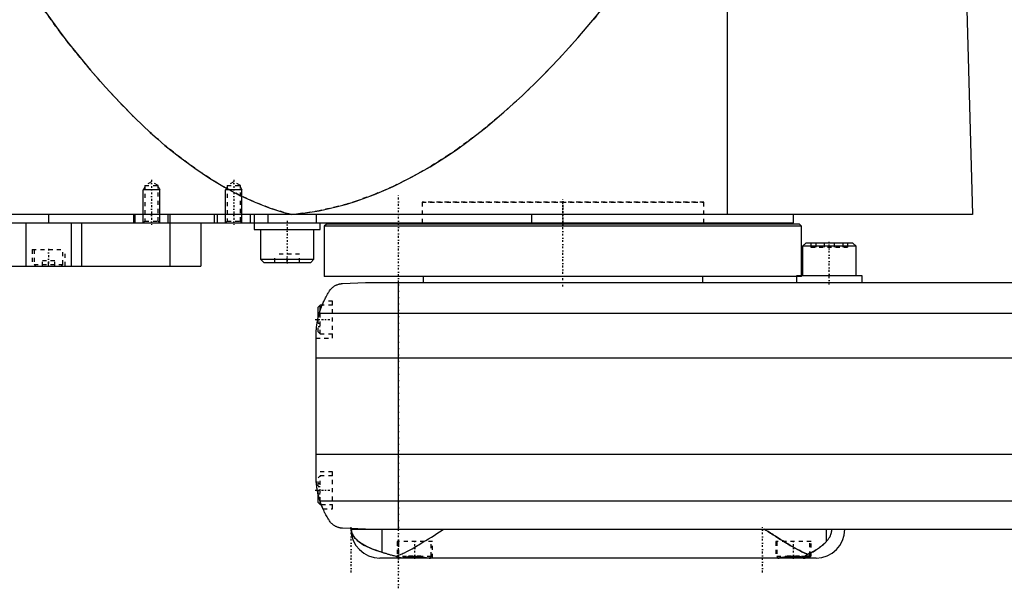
# Model space of a CAD drawing. Extents: x -602 to 174, y -319 to 984.
# Tile 2 of 7: x -432 to -193, y -14 to 124. Entities that reach past the tile are written whole.
import ezdxf

# ---------------------------------------------------------------- set-up
doc = ezdxf.new("R2010")
doc.units = 0
doc.linetypes.add('CENTER', pattern=[1.5, 0.45, -0.5, 0.05, -0.5])
doc.linetypes.add('DASHED', pattern=[2, 1, -1])
for name, color, linetype in [('AM_0', 7, 'CONTINUOUS'), ('AM_10', 7, 'CONTINUOUS'), ('AM_3', 7, 'DASHED'), ('AM_7', 7, 'CENTER')]:
    doc.layers.add(name, color=color, linetype=linetype)

msp = doc.modelspace()

# ---------------------------------------------------------------- linework, layer by layer
at = {"layer": 'AM_0', "color": 7, "linetype": 'CONTINUOUS'}
for p, q in [((-260, 76.5), (-260, 135.49)), ((-202, 133.35), (-200.5, 76.5)), ((-200.5, 76.5), (-602, 76.5)), ((-598, 74.5), (-244, 74.5)), ((-430.52, 74.5), (-430.52, 64)), ((-425, 76.5), (-425, 74.5)), ((-419.48, 74.5), (-419.48, 64)), ((-417, 74.5), (-417, 64)), ((-404.35, 76.5), (-404.35, 74.5)), ((-404, 76.5), (-404, 74.5)), ((-396, 76.5), (-396, 74.5)), ((-395.51, 74.5), (-395.51, 64)), ((-395.5, 76.5), (-395.5, 74.5)), ((-388, 74.5), (-388, 64)), ((-384.75, 76.5), (-384.75, 74.5)), ((-384, 76.5), (-384, 74.5)), ((-376, 76.5), (-376, 74.5)), ((-375, 76.5), (-375, 72.9)), ((-371.73, 76.5), (-371.73, 74.5)), ((-360.01, 76.5), (-360.01, 74.5)), ((-359, 72.9), (-359, 74.5)), ((-357.5, 74.2), (-358, 73.7)), ((-242.5, 74.2), (-357.5, 74.2)), ((-334.25, 74.5), (-334.25, 74.2)), ((-307.66, 76.5), (-307.66, 74.5)), ((-265.75, 74.2), (-265.75, 74.5)), ((-244, 74.5), (-244, 76.5)), ((-242, 73.7), (-242.5, 74.2)), ((-375, 72.9), (-359, 72.9)), ((-373.5, 72.9), (-373.5, 65.7)), ((-360.5, 65.7), (-360.5, 72.9)), ((-358, 73.7), (-358, 61.5)), ((-242, 73.7), (-358, 73.7)), ((-242, 61.6), (-242, 73.7)), ((-240.98, 69.6), (-241.78, 68.8)), ((-229.58, 69.6), (-240.98, 69.6)), ((-228.78, 68.8), (-229.58, 69.6)), ((-241.78, 68.8), (-241.78, 61.6)), ((-228.78, 68.8), (-241.78, 68.8)), ((-228.78, 61.6), (-228.78, 68.8)), ((-373.5, 65.7), (-372.7, 64.9)), ((-373.5, 65.7), (-360.5, 65.7)), ((-372.7, 64.9), (-361.3, 64.9)), ((-361.3, 64.9), (-360.5, 65.7)), ((-584.3, 64), (-388, 64)), ((-243.28, 61.5), (-358, 61.5)), ((-353.58, 59.75), (-348, 60)), ((-348, 60), (58, 60)), ((-340, 0), (-340, 60)), ((-334, 61.5), (-334, 60)), ((-266, 60), (-266, 61.5)), ((-243.28, 61.6), (-243.28, 60)), ((-227.28, 61.6), (-243.28, 61.6)), ((-227.28, 60), (-227.28, 61.6)), ((-359, 54.5), (-359.5, 54)), ((-359.5, 51.41), (-359.5, 54)), ((-358.53, 54.5), (-359, 54.5)), ((-359, 53.21), (-359, 54.5)), ((69.24, 52.43), (-359.24, 52.43)), ((-360, 13.03), (-360, 46.97)), ((70, 41.62), (-360, 41.62)), ((70, 18.16), (-360, 18.16)), ((-359.5, 6.5), (-359.5, 8.59)), ((-359.5, 6.5), (-359, 6)), ((69.01, 6.81), (-359.01, 6.81)), ((-359, 6), (-359, 6.79)), ((-359, 6), (-358.72, 6)), ((-348, 0), (-353.58, 0.25)), ((-351.5, 0), (58, 0)), ((-343.98, 0), (-343.98, -5.57)), ((-236.02, 0), (-236.02, -3.01)), ((-238.5, -7), (-344.5, -7)), ((-339.66, -6.94), (-339.6, -7)), ((-332.4, -7), (-332.39, -6.99)), ((-247.61, -6.99), (-247.6, -7)), ((-240, -6.6), (-241.02, -6.6)), ((-240.4, -7), (-240, -6.6)), ((-240, -6.6), (-240, -6.38))]:
    msp.add_line(p, q, dxfattribs=at)
for points in [[(-431.04, 133.35, 0), (-429.24, 130.69, 0), (-425.62, 125.55, 0), (-422.01, 120.66, 0), (-420.21, 118.31, 0), (-418.4, 116.02, 0), (-414.79, 111.62, 0), (-411.17, 107.47, 0), (-407.56, 103.57, 0), (-403.95, 99.92, 0), (-400.33, 96.51, 0), (-398.53, 94.9, 0), (-396.72, 93.35, 0), (-393.11, 90.44, 0), (-389.49, 87.78, 0), (-385.88, 85.36, 0), (-382.26, 83.19, 0), (-378.65, 81.27, 0), (-376.84, 80.41, 0), (-375.04, 79.6, 0), (-371.42, 78.17, 0), (-367.81, 77, 0), (-366, 76.5, 0)], [(-366, 76.5, 0), (-363.75, 76.74, 0), (-359.26, 77.45, 0), (-354.77, 78.47, 0), (-352.52, 79.09, 0), (-350.27, 79.79, 0), (-345.78, 81.42, 0), (-341.29, 83.35, 0), (-336.8, 85.59, 0), (-332.3, 88.14, 0), (-327.81, 90.99, 0), (-325.56, 92.53, 0), (-323.32, 94.15, 0), (-318.83, 97.61, 0), (-314.33, 101.38, 0), (-309.84, 105.46, 0), (-305.35, 109.84, 0), (-300.86, 114.53, 0), (-298.61, 116.99, 0), (-296.37, 119.53, 0), (-291.88, 124.83, 0), (-287.39, 130.43, 0), (-285.14, 133.35, 0)], [(-359.24, 52.43, 0), (-359.18, 52.62, 0), (-359.06, 53.02, 0), (-358.94, 53.4, 0), (-358.87, 53.6, 0), (-358.8, 53.78, 0), (-358.66, 54.16, 0), (-358.52, 54.53, 0), (-358.37, 54.89, 0), (-358.21, 55.24, 0), (-358.05, 55.58, 0), (-357.97, 55.75, 0), (-357.89, 55.91, 0), (-357.72, 56.24, 0), (-357.56, 56.55, 0), (-357.39, 56.85, 0), (-357.22, 57.14, 0), (-357.05, 57.42, 0), (-356.97, 57.56, 0), (-356.88, 57.69, 0), (-356.72, 57.95, 0), (-356.55, 58.19, 0), (-356.48, 58.31, 0)], [(-356.48, 58.31, 0), (-356.4, 58.39, 0), (-356.26, 58.55, 0), (-356.11, 58.69, 0), (-356.03, 58.76, 0), (-355.95, 58.83, 0), (-355.8, 58.95, 0), (-355.65, 59.06, 0), (-355.49, 59.16, 0), (-355.34, 59.25, 0), (-355.19, 59.33, 0), (-355.11, 59.37, 0), (-355.03, 59.4, 0), (-354.88, 59.46, 0), (-354.74, 59.52, 0), (-354.58, 59.57, 0), (-354.49, 59.6, 0), (-354.46, 59.61, 0), (-354.43, 59.61, 0), (-354.42, 59.62, 0), (-354.41, 59.62, 0), (-354.38, 59.63, 0), (-354.35, 59.64, 0), (-354.32, 59.64, 0), (-354.29, 59.65, 0), (-354.26, 59.66, 0), (-354.25, 59.66, 0), (-354.24, 59.66, 0), (-354.21, 59.67, 0), (-354.18, 59.67, 0), (-354.16, 59.68, 0), (-354.15, 59.68, 0), (-354.12, 59.69, 0), (-354.08, 59.69, 0), (-354.07, 59.69, 0), (-354.05, 59.7, 0), (-354.02, 59.7, 0), (-353.99, 59.71, 0), (-353.96, 59.71, 0), (-353.93, 59.71, 0), (-353.9, 59.72, 0), (-353.88, 59.72, 0), (-353.86, 59.72, 0), (-353.83, 59.73, 0), (-353.8, 59.73, 0), (-353.76, 59.73, 0), (-353.73, 59.74, 0), (-353.7, 59.74, 0), (-353.68, 59.74, 0), (-353.66, 59.74, 0), (-353.63, 59.74, 0), (-353.6, 59.75, 0), (-353.58, 59.75, 0)], [(-358.53, 54.5, 0), (-358.51, 54.55, 0), (-358.47, 54.65, 0), (-358.43, 54.75, 0), (-358.41, 54.79, 0), (-358.39, 54.84, 0), (-358.35, 54.92, 0), (-358.31, 55, 0), (-358.28, 55.08, 0), (-358.25, 55.15, 0), (-358.22, 55.21, 0), (-358.21, 55.24, 0), (-358.2, 55.27, 0), (-358.17, 55.32, 0), (-358.15, 55.37, 0), (-358.13, 55.4, 0), (-358.12, 55.44, 0), (-358.11, 55.46, 0), (-358.1, 55.47, 0), (-358.1, 55.48, 0), (-358.09, 55.49, 0), (-358.09, 55.5, 0), (-358.09, 55.5, 0)], [(-358.53, 54.5, 0), (-358.51, 54.55, 0), (-358.47, 54.65, 0), (-358.43, 54.75, 0), (-358.41, 54.79, 0), (-358.39, 54.84, 0), (-358.35, 54.92, 0), (-358.31, 55, 0), (-358.28, 55.08, 0), (-358.25, 55.15, 0), (-358.22, 55.21, 0), (-358.21, 55.24, 0), (-358.2, 55.27, 0), (-358.17, 55.32, 0), (-358.15, 55.37, 0), (-358.13, 55.4, 0), (-358.12, 55.44, 0), (-358.11, 55.46, 0), (-358.1, 55.47, 0), (-358.1, 55.48, 0), (-358.09, 55.49, 0), (-358.09, 55.5, 0), (-358.09, 55.5, 0)], [(-360, 46.97, 0), (-360, 47.04, 0), (-360, 47.19, 0), (-360, 47.37, 0), (-359.99, 47.46, 0), (-359.99, 47.55, 0), (-359.98, 47.75, 0), (-359.98, 47.96, 0), (-359.96, 48.18, 0), (-359.95, 48.43, 0), (-359.93, 48.68, 0), (-359.91, 48.81, 0), (-359.9, 48.95, 0), (-359.87, 49.23, 0), (-359.84, 49.51, 0), (-359.8, 49.81, 0), (-359.75, 50.1, 0), (-359.7, 50.4, 0), (-359.68, 50.54, 0), (-359.65, 50.69, 0), (-359.59, 50.98, 0), (-359.53, 51.27, 0), (-359.5, 51.41, 0)], [(-359.01, 6.81, 0), (-359.06, 6.99, 0), (-359.17, 7.33, 0), (-359.27, 7.68, 0), (-359.32, 7.85, 0), (-359.36, 8.03, 0), (-359.45, 8.37, 0), (-359.53, 8.72, 0), (-359.6, 9.07, 0), (-359.67, 9.42, 0), (-359.73, 9.77, 0), (-359.76, 9.94, 0), (-359.79, 10.12, 0), (-359.83, 10.46, 0), (-359.88, 10.81, 0), (-359.91, 11.15, 0), (-359.94, 11.5, 0), (-359.96, 11.84, 0), (-359.97, 12.01, 0), (-359.98, 12.18, 0), (-359.99, 12.52, 0), (-360, 12.86, 0), (-360, 13.03, 0)], [(-359.5, 8.59, 0), (-359.53, 8.72, 0), (-359.59, 8.99, 0), (-359.64, 9.26, 0), (-359.67, 9.4, 0), (-359.69, 9.53, 0), (-359.74, 9.8, 0), (-359.78, 10.07, 0), (-359.82, 10.34, 0), (-359.85, 10.62, 0), (-359.88, 10.89, 0), (-359.9, 11.02, 0), (-359.91, 11.15, 0), (-359.93, 11.42, 0), (-359.95, 11.67, 0), (-359.97, 11.91, 0), (-359.98, 12.14, 0), (-359.99, 12.36, 0), (-359.99, 12.47, 0), (-359.99, 12.57, 0), (-360, 12.76, 0), (-360, 12.94, 0), (-360, 13.03, 0)], [(-359.5, 8.59, 0), (-359.53, 8.72, 0), (-359.59, 8.99, 0), (-359.64, 9.26, 0), (-359.67, 9.4, 0), (-359.69, 9.53, 0), (-359.74, 9.8, 0), (-359.78, 10.07, 0), (-359.82, 10.34, 0), (-359.85, 10.62, 0), (-359.88, 10.89, 0), (-359.9, 11.02, 0), (-359.91, 11.15, 0), (-359.93, 11.42, 0), (-359.95, 11.67, 0), (-359.97, 11.91, 0), (-359.98, 12.14, 0), (-359.99, 12.36, 0), (-359.99, 12.47, 0), (-359.99, 12.57, 0), (-360, 12.76, 0), (-360, 12.94, 0), (-360, 13.03, 0)], [(-356.48, 1.69, 0), (-356.55, 1.8, 0), (-356.7, 2.02, 0), (-356.85, 2.25, 0), (-356.92, 2.37, 0), (-357, 2.49, 0), (-357.15, 2.74, 0), (-357.3, 3, 0), (-357.46, 3.27, 0), (-357.61, 3.55, 0), (-357.76, 3.83, 0), (-357.83, 3.98, 0), (-357.91, 4.12, 0), (-358.05, 4.42, 0), (-358.19, 4.72, 0), (-358.33, 5.03, 0), (-358.46, 5.34, 0), (-358.59, 5.66, 0), (-358.66, 5.83, 0), (-358.72, 5.99, 0), (-358.84, 6.32, 0), (-358.95, 6.65, 0), (-359.01, 6.81, 0)], [(-358.32, 5, 0), (-358.32, 5, 0), (-358.32, 5.01, 0), (-358.32, 5.02, 0), (-358.33, 5.03, 0), (-358.33, 5.04, 0), (-358.34, 5.06, 0), (-358.36, 5.09, 0), (-358.37, 5.13, 0), (-358.39, 5.18, 0), (-358.42, 5.23, 0), (-358.43, 5.26, 0), (-358.44, 5.29, 0), (-358.47, 5.35, 0), (-358.49, 5.42, 0), (-358.53, 5.49, 0), (-358.56, 5.58, 0), (-358.59, 5.66, 0), (-358.61, 5.71, 0), (-358.63, 5.75, 0), (-358.66, 5.85, 0), (-358.7, 5.95, 0), (-358.72, 6, 0)], [(-358.32, 5, 0), (-358.32, 5, 0), (-358.32, 5.01, 0), (-358.32, 5.02, 0), (-358.33, 5.03, 0), (-358.33, 5.04, 0), (-358.34, 5.06, 0), (-358.36, 5.09, 0), (-358.37, 5.13, 0), (-358.39, 5.18, 0), (-358.42, 5.23, 0), (-358.43, 5.26, 0), (-358.44, 5.29, 0), (-358.47, 5.35, 0), (-358.49, 5.42, 0), (-358.53, 5.49, 0), (-358.56, 5.58, 0), (-358.59, 5.66, 0), (-358.61, 5.71, 0), (-358.63, 5.75, 0), (-358.66, 5.85, 0), (-358.7, 5.95, 0), (-358.72, 6, 0)], [(-353.58, 0.25, 0), (-353.6, 0.25, 0), (-353.63, 0.26, 0), (-353.66, 0.26, 0), (-353.67, 0.26, 0), (-353.69, 0.26, 0), (-353.72, 0.26, 0), (-353.75, 0.27, 0), (-353.77, 0.27, 0), (-353.8, 0.27, 0), (-353.83, 0.27, 0), (-353.85, 0.28, 0), (-353.86, 0.28, 0), (-353.89, 0.28, 0), (-353.92, 0.28, 0), (-353.95, 0.29, 0), (-353.98, 0.29, 0), (-354.01, 0.3, 0), (-354.02, 0.3, 0), (-354.04, 0.3, 0), (-354.06, 0.31, 0), (-354.09, 0.31, 0), (-354.11, 0.31, 0), (-354.12, 0.32, 0), (-354.15, 0.32, 0), (-354.17, 0.33, 0), (-354.19, 0.33, 0), (-354.2, 0.33, 0), (-354.23, 0.34, 0), (-354.26, 0.34, 0), (-354.28, 0.35, 0), (-354.31, 0.35, 0), (-354.34, 0.36, 0), (-354.35, 0.36, 0), (-354.36, 0.37, 0), (-354.39, 0.37, 0), (-354.41, 0.38, 0), (-354.5, 0.4, 0), (-354.65, 0.45, 0), (-354.81, 0.51, 0), (-354.96, 0.57, 0), (-355.04, 0.6, 0), (-355.12, 0.64, 0), (-355.27, 0.72, 0), (-355.43, 0.81, 0), (-355.6, 0.91, 0), (-355.76, 1.02, 0), (-355.92, 1.15, 0), (-356, 1.21, 0), (-356.08, 1.29, 0), (-356.24, 1.44, 0), (-356.4, 1.6, 0), (-356.48, 1.69, 0)], [(-351.44, 0, 0), (-351.44, 0, 0), (-351.44, 0, 0), (-351.44, -0.01, 0), (-351.44, -0.01, 0), (-351.44, -0.01, 0), (-351.44, -0.01, 0), (-351.44, -0.01, 0), (-351.44, -0.01, 0), (-351.44, -0.02, 0), (-351.44, -0.02, 0), (-351.44, -0.02, 0), (-351.44, -0.02, 0), (-351.44, -0.02, 0), (-351.44, -0.02, 0), (-351.44, -0.03, 0), (-351.44, -0.03, 0), (-351.44, -0.03, 0), (-351.44, -0.03, 0), (-351.44, -0.03, 0), (-351.44, -0.03, 0), (-351.44, -0.04, 0), (-351.44, -0.04, 0), (-351.44, -0.04, 0), (-351.44, -0.04, 0), (-351.44, -0.04, 0), (-351.44, -0.04, 0), (-351.44, -0.04, 0), (-351.44, -0.04, 0), (-351.44, -0.05, 0), (-351.44, -0.05, 0), (-351.44, -0.05, 0), (-351.44, -0.05, 0), (-351.44, -0.05, 0), (-351.44, -0.05, 0), (-351.44, -0.06, 0), (-351.44, -0.06, 0), (-351.44, -0.06, 0), (-351.44, -0.08, 0), (-351.44, -0.09, 0), (-351.44, -0.1, 0), (-351.44, -0.1, 0), (-351.44, -0.11, 0), (-351.44, -0.12, 0), (-351.44, -0.13, 0), (-351.44, -0.13, 0), (-351.44, -0.14, 0), (-351.44, -0.15, 0), (-351.44, -0.16, 0), (-351.44, -0.16, 0), (-351.44, -0.17, 0), (-351.44, -0.18, 0), (-351.44, -0.18, 0), (-351.43, -0.19, 0), (-351.43, -0.19, 0), (-351.43, -0.2, 0), (-351.43, -0.2, 0), (-351.43, -0.21, 0), (-351.43, -0.21, 0), (-351.43, -0.22, 0), (-351.43, -0.24, 0), (-351.43, -0.28, 0), (-351.42, -0.32, 0), (-351.42, -0.36, 0), (-351.41, -0.39, 0), (-351.41, -0.41, 0), (-351.41, -0.43, 0), (-351.4, -0.46, 0), (-351.39, -0.5, 0), (-351.36, -0.63, 0), (-351.33, -0.74, 0), (-351.3, -0.86, 0), (-351.21, -1.09, 0), (-351.08, -1.35, 0), (-350.9, -1.65, 0), (-350.67, -1.97, 0), (-350.36, -2.32, 0), (-350.17, -2.51, 0), (-349.97, -2.7, 0), (-349.49, -3.08, 0), (-348.95, -3.46, 0), (-348.35, -3.82, 0), (-347.69, -4.17, 0), (-346.97, -4.51, 0), (-346.59, -4.67, 0), (-346.19, -4.83, 0), (-345.35, -5.14, 0), (-344.45, -5.43, 0), (-343.98, -5.57, 0)], [(-340.54, -6.54, 0), (-340.25, -6.44, 0), (-339.69, -6.22, 0), (-339.11, -5.96, 0), (-338.82, -5.83, 0), (-338.52, -5.69, 0), (-337.91, -5.38, 0), (-337.29, -5.06, 0), (-336.65, -4.71, 0), (-336, -4.34, 0), (-335.35, -3.96, 0), (-335.01, -3.77, 0), (-334.68, -3.57, 0), (-334.01, -3.16, 0), (-333.33, -2.75, 0), (-332.66, -2.33, 0), (-331.98, -1.9, 0), (-331.31, -1.47, 0), (-330.97, -1.26, 0), (-330.64, -1.05, 0), (-329.97, -0.62, 0), (-329.32, -0.21, 0), (-329, 0, 0)], [(-251, 0, 0), (-250.71, -0.18, 0), (-250.13, -0.56, 0), (-249.55, -0.93, 0), (-249.25, -1.12, 0), (-248.95, -1.31, 0), (-248.35, -1.69, 0), (-247.75, -2.07, 0), (-247.15, -2.45, 0), (-246.55, -2.82, 0), (-245.95, -3.19, 0), (-245.65, -3.37, 0), (-245.35, -3.55, 0), (-244.76, -3.9, 0), (-244.17, -4.24, 0), (-243.59, -4.57, 0), (-243.02, -4.89, 0), (-242.46, -5.19, 0), (-242.18, -5.33, 0), (-241.91, -5.47, 0), (-241.37, -5.74, 0), (-240.84, -5.98, 0), (-240.59, -6.1, 0)], [(-236.02, -3.01, 0), (-235.97, -2.95, 0), (-235.87, -2.84, 0), (-235.77, -2.72, 0), (-235.71, -2.66, 0), (-235.66, -2.6, 0), (-235.56, -2.46, 0), (-235.46, -2.33, 0), (-235.36, -2.18, 0), (-235.27, -2.04, 0), (-235.18, -1.88, 0), (-235.13, -1.8, 0), (-235.09, -1.72, 0), (-235.01, -1.56, 0), (-234.94, -1.39, 0), (-234.9, -1.28, 0), (-234.89, -1.25, 0), (-234.87, -1.22, 0), (-234.87, -1.2, 0), (-234.86, -1.19, 0), (-234.85, -1.16, 0), (-234.84, -1.12, 0), (-234.83, -1.09, 0), (-234.82, -1.06, 0), (-234.81, -1.02, 0), (-234.81, -1.01, 0), (-234.8, -0.99, 0), (-234.79, -0.96, 0), (-234.78, -0.92, 0), (-234.77, -0.89, 0), (-234.76, -0.85, 0), (-234.76, -0.82, 0), (-234.75, -0.8, 0), (-234.75, -0.78, 0), (-234.74, -0.75, 0), (-234.73, -0.71, 0), (-234.73, -0.69, 0), (-234.72, -0.68, 0), (-234.72, -0.64, 0), (-234.71, -0.6, 0), (-234.71, -0.58, 0), (-234.7, -0.56, 0), (-234.7, -0.53, 0), (-234.69, -0.49, 0), (-234.69, -0.45, 0), (-234.68, -0.41, 0), (-234.68, -0.37, 0), (-234.68, -0.35, 0), (-234.67, -0.34, 0), (-234.67, -0.3, 0), (-234.67, -0.26, 0), (-234.67, -0.22, 0), (-234.66, -0.18, 0), (-234.66, -0.14, 0), (-234.66, -0.12, 0), (-234.66, -0.1, 0), (-234.66, -0.06, 0), (-234.66, -0.02, 0), (-234.66, 0, 0)], [(-240.59, -6.1, 0), (-240.43, -6.03, 0), (-240.11, -5.89, 0), (-239.8, -5.75, 0), (-239.65, -5.68, 0), (-239.5, -5.6, 0), (-239.21, -5.44, 0), (-238.92, -5.28, 0), (-238.64, -5.12, 0), (-238.37, -4.95, 0), (-238.11, -4.78, 0), (-237.98, -4.69, 0), (-237.86, -4.6, 0), (-237.61, -4.42, 0), (-237.37, -4.24, 0), (-237.14, -4.05, 0), (-236.92, -3.86, 0), (-236.71, -3.68, 0), (-236.6, -3.58, 0), (-236.5, -3.49, 0), (-236.3, -3.29, 0), (-236.11, -3.1, 0), (-236.02, -3.01, 0)], [(-343.98, -5.57, 0), (-343.9, -5.6, 0), (-343.75, -5.64, 0), (-343.59, -5.69, 0), (-343.51, -5.71, 0), (-343.43, -5.74, 0), (-343.26, -5.79, 0), (-343.08, -5.84, 0), (-342.91, -5.9, 0), (-342.72, -5.95, 0), (-342.54, -6.01, 0), (-342.44, -6.04, 0), (-342.34, -6.07, 0), (-342.15, -6.12, 0), (-341.95, -6.18, 0), (-341.74, -6.24, 0), (-341.53, -6.3, 0), (-341.32, -6.35, 0), (-341.21, -6.38, 0), (-341.1, -6.41, 0), (-340.88, -6.46, 0), (-340.65, -6.52, 0), (-340.54, -6.54, 0)], [(-340.54, -6.54, 0), (-340.51, -6.56, 0), (-340.44, -6.6, 0), (-340.38, -6.63, 0), (-340.34, -6.65, 0), (-340.31, -6.66, 0), (-340.24, -6.69, 0), (-340.18, -6.72, 0), (-340.11, -6.75, 0), (-340.04, -6.78, 0), (-339.97, -6.8, 0), (-339.94, -6.81, 0), (-339.91, -6.82, 0), (-339.84, -6.84, 0), (-339.77, -6.87, 0), (-339.7, -6.88, 0), (-339.64, -6.9, 0), (-339.57, -6.92, 0), (-339.53, -6.92, 0), (-339.5, -6.93, 0), (-339.43, -6.95, 0), (-339.36, -6.96, 0), (-339.33, -6.96, 0)], [(-340.3, -6.96, 0), (-340.3, -6.96, 0), (-340.29, -6.95, 0), (-340.28, -6.95, 0), (-340.27, -6.95, 0), (-340.26, -6.94, 0), (-340.24, -6.94, 0), (-340.21, -6.94, 0), (-340.17, -6.94, 0), (-340.13, -6.93, 0), (-340.08, -6.93, 0), (-340.05, -6.93, 0), (-340.02, -6.93, 0), (-339.96, -6.93, 0), (-339.89, -6.94, 0), (-339.82, -6.94, 0), (-339.74, -6.94, 0), (-339.66, -6.94, 0), (-339.62, -6.95, 0), (-339.57, -6.95, 0), (-339.48, -6.95, 0), (-339.38, -6.96, 0), (-339.33, -6.96, 0)], [(-340.03, -7, 0), (-340.04, -7, 0), (-340.07, -7, 0), (-340.1, -7, 0), (-340.11, -7, 0), (-340.12, -7, 0), (-340.15, -7, 0), (-340.17, -6.99, 0), (-340.19, -6.99, 0), (-340.21, -6.99, 0), (-340.22, -6.99, 0), (-340.23, -6.99, 0), (-340.24, -6.99, 0), (-340.25, -6.98, 0), (-340.26, -6.98, 0), (-340.27, -6.98, 0), (-340.28, -6.97, 0), (-340.29, -6.97, 0), (-340.29, -6.97, 0), (-340.29, -6.97, 0), (-340.3, -6.97, 0), (-340.3, -6.96, 0), (-340.3, -6.96, 0)], [(-339.33, -6.96, 0), (-339.3, -6.96, 0), (-339.25, -6.95, 0), (-339.2, -6.95, 0), (-339.17, -6.94, 0), (-339.15, -6.94, 0), (-339.1, -6.93, 0), (-339.04, -6.92, 0), (-338.99, -6.91, 0), (-338.93, -6.91, 0), (-338.88, -6.9, 0), (-338.85, -6.89, 0), (-338.82, -6.89, 0), (-338.76, -6.88, 0), (-338.7, -6.87, 0), (-338.64, -6.86, 0), (-338.58, -6.85, 0), (-338.51, -6.84, 0), (-338.48, -6.84, 0), (-338.45, -6.83, 0), (-338.39, -6.82, 0), (-338.32, -6.81, 0), (-338.29, -6.8, 0), (-338.25, -6.8, 0), (-338.18, -6.79, 0), (-338.12, -6.78, 0), (-338.08, -6.77, 0), (-338.05, -6.77, 0), (-337.97, -6.76, 0), (-337.9, -6.75, 0), (-337.83, -6.74, 0), (-337.76, -6.73, 0), (-337.69, -6.72, 0), (-337.65, -6.72, 0), (-337.61, -6.71, 0), (-337.54, -6.7, 0), (-337.46, -6.7, 0), (-337.39, -6.69, 0), (-337.31, -6.68, 0), (-337.24, -6.67, 0), (-337.2, -6.67, 0), (-337.16, -6.66, 0), (-337.08, -6.66, 0), (-337, -6.65, 0), (-336.93, -6.65, 0), (-336.85, -6.64, 0), (-336.77, -6.64, 0), (-336.73, -6.63, 0), (-336.69, -6.63, 0), (-336.62, -6.63, 0), (-336.54, -6.62, 0), (-336.46, -6.62, 0), (-336.38, -6.62, 0), (-336.31, -6.62, 0), (-336.27, -6.61, 0), (-336.23, -6.61, 0), (-336.15, -6.61, 0), (-336.08, -6.61, 0), (-336, -6.61, 0), (-335.92, -6.61, 0), (-335.85, -6.61, 0), (-335.81, -6.61, 0), (-335.77, -6.61, 0), (-335.69, -6.62, 0), (-335.62, -6.62, 0), (-335.58, -6.62, 0), (-335.54, -6.62, 0), (-335.46, -6.62, 0), (-335.38, -6.63, 0), (-335.34, -6.63, 0), (-335.3, -6.63, 0), (-335.23, -6.64, 0), (-335.15, -6.64, 0), (-335.07, -6.65, 0), (-334.99, -6.65, 0), (-334.92, -6.66, 0), (-334.88, -6.66, 0), (-334.84, -6.66, 0), (-334.76, -6.67, 0), (-334.69, -6.68, 0), (-334.61, -6.69, 0), (-334.54, -6.7, 0), (-334.46, -6.7, 0), (-334.42, -6.71, 0), (-334.39, -6.71, 0), (-334.31, -6.72, 0), (-334.24, -6.73, 0), (-334.17, -6.74, 0), (-334.1, -6.75, 0), (-334.02, -6.76, 0), (-333.99, -6.76, 0), (-333.95, -6.77, 0), (-333.88, -6.78, 0), (-333.82, -6.79, 0), (-333.75, -6.8, 0), (-333.68, -6.81, 0), (-333.61, -6.82, 0), (-333.58, -6.83, 0), (-333.55, -6.83, 0), (-333.48, -6.84, 0), (-333.42, -6.85, 0), (-333.36, -6.86, 0), (-333.3, -6.87, 0), (-333.24, -6.88, 0), (-333.21, -6.88, 0), (-333.18, -6.89, 0), (-333.12, -6.9, 0), (-333.06, -6.91, 0), (-333.04, -6.91, 0), (-333.01, -6.91, 0), (-332.96, -6.92, 0), (-332.9, -6.93, 0), (-332.88, -6.93, 0), (-332.85, -6.94, 0), (-332.8, -6.95, 0), (-332.75, -6.95, 0), (-332.7, -6.96, 0), (-332.65, -6.97, 0), (-332.6, -6.97, 0), (-332.58, -6.97, 0), (-332.55, -6.98, 0), (-332.51, -6.98, 0), (-332.46, -6.99, 0), (-332.42, -6.99, 0), (-332.37, -6.99, 0), (-332.33, -7, 0), (-332.31, -7, 0), (-332.29, -7, 0), (-332.25, -7, 0), (-332.21, -7, 0), (-332.19, -7, 0)], [(-247.81, -7, 0), (-247.79, -7, 0), (-247.76, -7, 0), (-247.73, -7, 0), (-247.71, -7, 0), (-247.7, -7, 0), (-247.66, -7, 0), (-247.63, -6.99, 0), (-247.59, -6.99, 0), (-247.56, -6.99, 0), (-247.52, -6.98, 0), (-247.5, -6.98, 0), (-247.48, -6.98, 0), (-247.44, -6.98, 0), (-247.41, -6.97, 0), (-247.37, -6.97, 0), (-247.33, -6.96, 0), (-247.29, -6.96, 0), (-247.27, -6.95, 0), (-247.25, -6.95, 0), (-247.2, -6.95, 0), (-247.16, -6.94, 0), (-247.14, -6.94, 0), (-247.12, -6.93, 0), (-247.08, -6.93, 0), (-247.03, -6.92, 0), (-247.01, -6.92, 0), (-246.99, -6.91, 0), (-246.94, -6.91, 0), (-246.9, -6.9, 0), (-246.85, -6.89, 0), (-246.8, -6.89, 0), (-246.76, -6.88, 0), (-246.73, -6.87, 0), (-246.71, -6.87, 0), (-246.66, -6.86, 0), (-246.61, -6.85, 0), (-246.56, -6.85, 0), (-246.5, -6.84, 0), (-246.45, -6.83, 0), (-246.42, -6.83, 0), (-246.4, -6.82, 0), (-246.34, -6.81, 0), (-246.29, -6.81, 0), (-246.24, -6.8, 0), (-246.18, -6.79, 0), (-246.12, -6.78, 0), (-246.1, -6.78, 0), (-246.07, -6.77, 0), (-246.01, -6.76, 0), (-245.95, -6.76, 0), (-245.89, -6.75, 0), (-245.84, -6.74, 0), (-245.78, -6.73, 0), (-245.75, -6.73, 0), (-245.72, -6.73, 0), (-245.66, -6.72, 0), (-245.6, -6.71, 0), (-245.54, -6.7, 0), (-245.47, -6.7, 0), (-245.41, -6.69, 0), (-245.38, -6.69, 0), (-245.35, -6.68, 0), (-245.29, -6.68, 0), (-245.23, -6.67, 0), (-245.2, -6.67, 0), (-245.16, -6.67, 0), (-245.1, -6.66, 0), (-245.04, -6.65, 0), (-245.01, -6.65, 0), (-244.98, -6.65, 0), (-244.91, -6.64, 0), (-244.85, -6.64, 0), (-244.79, -6.64, 0), (-244.72, -6.63, 0), (-244.66, -6.63, 0), (-244.63, -6.63, 0), (-244.6, -6.63, 0), (-244.53, -6.62, 0), (-244.47, -6.62, 0), (-244.41, -6.62, 0), (-244.34, -6.62, 0), (-244.28, -6.61, 0), (-244.25, -6.61, 0), (-244.22, -6.61, 0), (-244.15, -6.61, 0), (-244.09, -6.61, 0), (-244.03, -6.61, 0), (-243.97, -6.61, 0), (-243.91, -6.61, 0), (-243.87, -6.61, 0), (-243.84, -6.61, 0), (-243.78, -6.61, 0), (-243.72, -6.61, 0), (-243.65, -6.62, 0), (-243.59, -6.62, 0), (-243.53, -6.62, 0), (-243.5, -6.62, 0), (-243.47, -6.62, 0), (-243.4, -6.63, 0), (-243.34, -6.63, 0), (-243.27, -6.63, 0), (-243.21, -6.64, 0), (-243.15, -6.64, 0), (-243.12, -6.64, 0), (-243.08, -6.64, 0), (-243.02, -6.65, 0), (-242.96, -6.65, 0), (-242.93, -6.66, 0), (-242.9, -6.66, 0), (-242.83, -6.67, 0), (-242.77, -6.67, 0), (-242.74, -6.67, 0), (-242.71, -6.68, 0), (-242.65, -6.68, 0), (-242.58, -6.69, 0), (-242.52, -6.7, 0), (-242.46, -6.7, 0), (-242.4, -6.71, 0), (-242.37, -6.71, 0), (-242.34, -6.72, 0), (-242.28, -6.73, 0), (-242.22, -6.73, 0), (-242.16, -6.74, 0), (-242.1, -6.75, 0), (-242.05, -6.76, 0), (-242.02, -6.76, 0), (-241.99, -6.76, 0), (-241.93, -6.77, 0), (-241.87, -6.78, 0), (-241.85, -6.78, 0)], [(-241.85, -6.78, 0), (-241.81, -6.77, 0), (-241.74, -6.75, 0), (-241.67, -6.72, 0), (-241.63, -6.7, 0), (-241.59, -6.69, 0), (-241.52, -6.66, 0), (-241.45, -6.63, 0), (-241.38, -6.59, 0), (-241.31, -6.56, 0), (-241.24, -6.52, 0), (-241.2, -6.5, 0), (-241.17, -6.48, 0), (-241.1, -6.44, 0), (-241.03, -6.4, 0), (-240.96, -6.36, 0), (-240.89, -6.31, 0), (-240.82, -6.27, 0), (-240.79, -6.25, 0), (-240.75, -6.22, 0), (-240.69, -6.17, 0), (-240.62, -6.12, 0), (-240.59, -6.1, 0)], [(-241.85, -6.78, 0), (-241.74, -6.76, 0), (-241.53, -6.72, 0), (-241.33, -6.67, 0), (-241.24, -6.65, 0), (-241.14, -6.63, 0), (-240.96, -6.59, 0), (-240.79, -6.54, 0), (-240.63, -6.51, 0), (-240.48, -6.47, 0), (-240.34, -6.44, 0), (-240.28, -6.43, 0), (-240.22, -6.41, 0), (-240.11, -6.39, 0), (-240.01, -6.38, 0), (-239.92, -6.37, 0), (-239.85, -6.37, 0), (-239.79, -6.37, 0), (-239.77, -6.38, 0), (-239.75, -6.38, 0), (-239.72, -6.4, 0), (-239.7, -6.42, 0), (-239.7, -6.44, 0)], [(-239.7, -6.44, 0), (-239.7, -6.44, 0), (-239.7, -6.45, 0), (-239.71, -6.47, 0), (-239.71, -6.48, 0), (-239.72, -6.48, 0), (-239.73, -6.5, 0), (-239.74, -6.52, 0), (-239.76, -6.53, 0), (-239.78, -6.55, 0), (-239.8, -6.57, 0), (-239.82, -6.58, 0), (-239.83, -6.59, 0), (-239.86, -6.61, 0), (-239.89, -6.63, 0), (-239.92, -6.65, 0), (-239.96, -6.67, 0), (-240, -6.69, 0), (-240.02, -6.7, 0), (-240.04, -6.71, 0), (-240.08, -6.73, 0), (-240.13, -6.75, 0), (-240.16, -6.76, 0)]]:
    msp.add_polyline3d(points, dxfattribs=at)
for centre, start, end in [((-344.5, 0), 180, 270), ((-238.5, 0), 270, 0)]:
    msp.add_arc(centre, 7, start, end, dxfattribs=at)
at = {"layer": 'AM_10', "color": 7, "linetype": 'CONTINUOUS'}
for p, q in [((-401.62, 83.16), (-402, 82.5)), ((-398, 82.5), (-402, 82.5)), ((-402, 74.5), (-402, 82.5)), ((-398.38, 83.16), (-398, 82.5)), ((-398, 74.5), (-398, 82.5)), ((-381.62, 83.16), (-382, 82.5)), ((-378, 82.5), (-382, 82.5)), ((-382, 74.5), (-382, 82.5)), ((-378.38, 83.16), (-378, 82.5)), ((-378, 74.5), (-378, 82.5))]:
    msp.add_line(p, q, dxfattribs=at)
at = {"layer": 'AM_3', "color": 6, "linetype": 'DASHED'}
for p, q in [((-400, 84.5), (-401.62, 83.56)), ((-398.38, 83.56), (-400, 84.5)), ((-380, 84.5), (-381.62, 83.56)), ((-378.38, 83.56), (-380, 84.5)), ((-401.62, 83.56), (-401.62, 74.88)), ((-401.62, 83.56), (-398.38, 83.56)), ((-398.38, 74.88), (-398.38, 83.56)), ((-381.62, 83.56), (-381.62, 74.88)), ((-381.62, 83.56), (-378.38, 83.56)), ((-378.38, 74.88), (-378.38, 83.56)), ((-334.25, 79.5), (-265.75, 79.5)), ((-334.25, 79.5), (-334.25, 74.5)), ((-265.75, 79.5), (-334.25, 79.5)), ((-265.75, 74.5), (-265.75, 79.5)), ((-401.62, 74.88), (-402, 74.5)), ((-401.62, 74.88), (-398.38, 74.88)), ((-398, 74.5), (-398.38, 74.88)), ((-381.62, 74.88), (-382, 74.5)), ((-381.62, 74.88), (-378.38, 74.88)), ((-378, 74.5), (-378.38, 74.88)), ((-240.79, 69.6), (-240.98, 69.6)), ((-239.74, 69.6), (-239.74, 68.6)), ((-238.55, 69.6), (-238.55, 68.6)), ((-236.48, 69.6), (-236.48, 68.6)), ((-234.09, 69.6), (-234.09, 68.6)), ((-232.02, 69.6), (-232.02, 68.6)), ((-230.82, 69.6), (-230.82, 68.6)), ((-229.58, 69.6), (-229.78, 69.6)), ((-429, 68), (-429, 64)), ((-429, 68), (-421, 68)), ((-428.5, 68), (-428.5, 64.4)), ((-421.5, 64.4), (-421.5, 68)), ((-421, 64), (-421, 68)), ((-241.56, 68.8), (-241.78, 68.8)), ((-239.74, 68.6), (-230.82, 68.6)), ((-426.5, 64), (-426.5, 65.25)), ((-423.5, 65.25), (-426.5, 65.25)), ((-425, 64), (-425, 65.25)), ((-423.5, 64), (-423.5, 65.25)), ((-370, 64.9), (-370, 66.9)), ((-364, 66.9), (-370, 66.9)), ((-367, 64.9), (-367, 66.9)), ((-364, 64.9), (-364, 66.9)), ((-428.5, 64.4), (-428.1, 64)), ((-428.5, 64.4), (-421.5, 64.4)), ((-421.9, 64), (-421.5, 64.4)), ((-242, 61.5), (-243.28, 61.5)), ((-242, 61.5), (-242, 61.6)), ((-356, 55.5), (-358.09, 55.5)), ((-356, 46.5), (-356, 55.5)), ((-359.5, 52.73), (-359, 52.73)), ((-359, 47.5), (-359, 53.21)), ((-356, 54.5), (-358.53, 54.5)), ((-359.5, 51.87), (-359, 51.87)), ((-359.5, 48), (-359.5, 51.41)), ((-359.5, 50.13), (-359, 50.13)), ((-359.5, 49.27), (-359, 49.27)), ((-359.5, 48), (-359, 47.5)), ((-360, 46.5), (-356, 46.5)), ((-359, 47.5), (-356, 47.5)), ((-356, 14), (-360, 14)), ((-359, 13), (-359.5, 12.5)), ((-359.5, 8.59), (-359.5, 12.5)), ((-356, 13), (-359, 13)), ((-359, 6.79), (-359, 13)), ((-356, 5), (-356, 14)), ((-359.5, 11.23), (-359, 11.23)), ((-359.5, 10.37), (-359, 10.37)), ((-359.5, 8.63), (-359, 8.63)), ((-359.5, 7.77), (-359, 7.77)), ((-358.72, 6), (-356, 6)), ((-358.32, 5), (-356, 5)), ((-340.3, -3), (-340.3, -6.96)), ((-331.7, -3), (-340.3, -3)), ((-340, -3), (-340, -6.6)), ((-332, -6.6), (-332, -3)), ((-331.7, -7), (-331.7, -3)), ((-248.3, -3), (-248.3, -7)), ((-239.7, -3), (-248.3, -3)), ((-248, -3), (-248, -6.6)), ((-240, -6.38), (-240, -3)), ((-239.7, -6.44), (-239.7, -3)), ((-340, -6.6), (-339.66, -6.94)), ((-332, -6.6), (-340, -6.6)), ((-337.5, -7), (-337.5, -6.5)), ((-334.5, -6.5), (-337.5, -6.5)), ((-334.5, -7), (-337.5, -7)), ((-336, -7), (-336, -6.5)), ((-334.5, -7), (-334.5, -6.5)), ((-332.39, -6.99), (-332, -6.6)), ((-248, -6.6), (-247.61, -6.99)), ((-241.02, -6.6), (-248, -6.6)), ((-245.5, -7), (-245.5, -6.5)), ((-242.5, -6.5), (-245.5, -6.5)), ((-244, -7), (-244, -6.5)), ((-242.5, -7), (-242.5, -6.5))]:
    msp.add_line(p, q, dxfattribs=at)
for points in [[(-366, 76.5, 0), (-367.81, 77, 0), (-371.42, 78.17, 0), (-375.04, 79.6, 0), (-376.84, 80.41, 0), (-378.65, 81.27, 0), (-382.26, 83.19, 0), (-385.88, 85.36, 0), (-389.49, 87.78, 0), (-393.11, 90.44, 0), (-396.72, 93.35, 0), (-398.53, 94.9, 0), (-400.33, 96.51, 0), (-403.95, 99.92, 0), (-407.56, 103.57, 0), (-411.17, 107.47, 0), (-414.79, 111.62, 0), (-418.4, 116.02, 0), (-420.21, 118.31, 0), (-422.01, 120.66, 0), (-425.62, 125.55, 0), (-429.24, 130.69, 0), (-431.04, 133.35, 0)], [(-285.14, 133.35, 0), (-287.39, 130.43, 0), (-291.88, 124.83, 0), (-296.37, 119.53, 0), (-298.61, 116.99, 0), (-300.86, 114.53, 0), (-305.35, 109.84, 0), (-309.84, 105.46, 0), (-314.33, 101.38, 0), (-318.83, 97.61, 0), (-323.32, 94.15, 0), (-325.56, 92.53, 0), (-327.81, 90.99, 0), (-332.3, 88.14, 0), (-336.8, 85.59, 0), (-341.29, 83.35, 0), (-345.78, 81.42, 0), (-350.27, 79.79, 0), (-352.52, 79.09, 0), (-354.77, 78.47, 0), (-359.26, 77.45, 0), (-363.75, 76.74, 0), (-366, 76.5, 0)], [(-359.5, 51.41, 0), (-359.48, 51.51, 0), (-359.43, 51.71, 0), (-359.38, 51.91, 0), (-359.35, 52.01, 0), (-359.33, 52.1, 0), (-359.28, 52.3, 0), (-359.22, 52.49, 0), (-359.17, 52.68, 0), (-359.11, 52.87, 0), (-359.05, 53.05, 0), (-359.02, 53.14, 0), (-358.99, 53.23, 0), (-358.94, 53.4, 0), (-358.88, 53.57, 0), (-358.82, 53.73, 0), (-358.77, 53.89, 0), (-358.71, 54.03, 0), (-358.68, 54.11, 0), (-358.66, 54.17, 0), (-358.6, 54.31, 0), (-358.55, 54.44, 0), (-358.53, 54.5, 0)], [(-359.5, 51.41, 0), (-359.49, 51.45, 0), (-359.47, 51.52, 0), (-359.46, 51.6, 0), (-359.45, 51.64, 0), (-359.44, 51.67, 0), (-359.42, 51.75, 0), (-359.4, 51.82, 0), (-359.38, 51.9, 0), (-359.36, 51.97, 0), (-359.35, 52.04, 0), (-359.34, 52.08, 0), (-359.33, 52.12, 0), (-359.31, 52.19, 0), (-359.29, 52.26, 0), (-359.27, 52.34, 0), (-359.25, 52.41, 0), (-359.22, 52.48, 0), (-359.21, 52.52, 0), (-359.2, 52.55, 0), (-359.18, 52.63, 0), (-359.16, 52.7, 0), (-359.15, 52.73, 0)], [(-359.15, 52.73, 0), (-359.13, 52.79, 0), (-359.1, 52.91, 0), (-359.06, 53.02, 0), (-359.04, 53.08, 0), (-359.03, 53.13, 0), (-358.99, 53.24, 0), (-358.95, 53.35, 0), (-358.92, 53.46, 0), (-358.88, 53.56, 0), (-358.85, 53.66, 0), (-358.83, 53.71, 0), (-358.81, 53.76, 0), (-358.78, 53.86, 0), (-358.74, 53.95, 0), (-358.71, 54.04, 0), (-358.67, 54.13, 0), (-358.64, 54.22, 0), (-358.62, 54.26, 0), (-358.61, 54.3, 0), (-358.58, 54.38, 0), (-358.54, 54.46, 0), (-358.53, 54.5, 0)], [(-359.29, 7.77, 0), (-359.33, 7.9, 0), (-359.4, 8.17, 0), (-359.47, 8.45, 0), (-359.5, 8.59, 0)], [(-358.72, 6, 0), (-358.74, 6.04, 0), (-358.77, 6.12, 0), (-358.8, 6.2, 0), (-358.81, 6.24, 0), (-358.83, 6.28, 0), (-358.86, 6.37, 0), (-358.89, 6.46, 0), (-358.92, 6.55, 0), (-358.95, 6.64, 0), (-358.98, 6.74, 0), (-359, 6.79, 0), (-359.02, 6.84, 0), (-359.05, 6.94, 0), (-359.08, 7.04, 0), (-359.11, 7.15, 0), (-359.15, 7.26, 0), (-359.18, 7.37, 0), (-359.2, 7.42, 0), (-359.21, 7.48, 0), (-359.25, 7.59, 0), (-359.28, 7.71, 0), (-359.29, 7.77, 0)], [(-358.72, 6, 0), (-358.74, 6.04, 0), (-358.77, 6.12, 0), (-358.8, 6.2, 0), (-358.81, 6.24, 0), (-358.83, 6.28, 0), (-358.86, 6.37, 0), (-358.89, 6.46, 0), (-358.92, 6.55, 0), (-358.95, 6.64, 0), (-358.98, 6.74, 0), (-359, 6.79, 0), (-359.02, 6.84, 0), (-359.05, 6.94, 0), (-359.08, 7.04, 0), (-359.11, 7.15, 0), (-359.15, 7.26, 0), (-359.18, 7.37, 0), (-359.2, 7.42, 0), (-359.21, 7.48, 0), (-359.25, 7.59, 0), (-359.28, 7.71, 0), (-359.29, 7.77, 0)], [(-343.98, -5.57, 0), (-344.41, -5.45, 0), (-345.25, -5.18, 0), (-346.04, -4.89, 0), (-346.41, -4.75, 0), (-346.78, -4.6, 0), (-347.46, -4.29, 0), (-348.09, -3.97, 0), (-348.67, -3.63, 0), (-349.2, -3.29, 0), (-349.67, -2.94, 0), (-349.89, -2.76, 0), (-350.09, -2.58, 0), (-350.46, -2.21, 0), (-350.77, -1.84, 0), (-351.03, -1.45, 0), (-351.21, -1.1, 0), (-351.32, -0.78, 0), (-351.36, -0.64, 0), (-351.37, -0.62, 0), (-351.38, -0.57, 0), (-351.39, -0.53, 0), (-351.39, -0.51, 0), (-351.39, -0.49, 0), (-351.4, -0.45, 0), (-351.41, -0.42, 0), (-351.41, -0.38, 0), (-351.42, -0.34, 0), (-351.42, -0.31, 0), (-351.42, -0.29, 0), (-351.43, -0.28, 0), (-351.43, -0.25, 0), (-351.43, -0.21, 0), (-351.43, -0.2, 0), (-351.43, -0.19, 0), (-351.43, -0.19, 0), (-351.44, -0.18, 0), (-351.44, -0.18, 0), (-351.44, -0.18, 0), (-351.44, -0.17, 0), (-351.44, -0.16, 0), (-351.44, -0.16, 0), (-351.44, -0.15, 0), (-351.44, -0.15, 0), (-351.44, -0.15, 0), (-351.44, -0.14, 0), (-351.44, -0.14, 0), (-351.44, -0.13, 0), (-351.44, -0.13, 0), (-351.44, -0.12, 0), (-351.44, -0.12, 0), (-351.44, -0.12, 0), (-351.44, -0.11, 0), (-351.44, -0.11, 0), (-351.44, -0.11, 0), (-351.44, -0.1, 0), (-351.44, -0.1, 0), (-351.44, -0.09, 0), (-351.44, -0.09, 0), (-351.44, -0.09, 0), (-351.44, -0.08, 0), (-351.44, -0.08, 0), (-351.44, -0.07, 0), (-351.44, -0.06, 0), (-351.44, -0.06, 0), (-351.44, -0.06, 0), (-351.44, -0.05, 0), (-351.44, -0.05, 0), (-351.44, -0.04, 0), (-351.44, -0.03, 0), (-351.44, -0.03, 0), (-351.44, -0.02, 0), (-351.44, -0.02, 0), (-351.44, -0.02, 0), (-351.44, -0.01, 0), (-351.44, 0, 0), (-351.44, 0, 0)], [(-240.59, -6.1, 0), (-240.84, -5.98, 0), (-241.37, -5.74, 0), (-241.91, -5.47, 0), (-242.18, -5.33, 0), (-242.46, -5.19, 0), (-243.02, -4.89, 0), (-243.59, -4.57, 0), (-244.17, -4.24, 0), (-244.76, -3.9, 0), (-245.35, -3.55, 0), (-245.65, -3.37, 0), (-245.95, -3.19, 0), (-246.55, -2.82, 0), (-247.15, -2.45, 0), (-247.75, -2.07, 0), (-248.35, -1.69, 0), (-248.95, -1.31, 0), (-249.25, -1.12, 0), (-249.55, -0.93, 0), (-250.13, -0.56, 0), (-250.71, -0.18, 0), (-251, 0, 0)], [(-236.02, -3.01, 0), (-236.12, -3.1, 0), (-236.31, -3.3, 0), (-236.51, -3.5, 0), (-236.62, -3.59, 0), (-236.72, -3.69, 0), (-236.94, -3.88, 0), (-237.17, -4.07, 0), (-237.41, -4.26, 0), (-237.65, -4.45, 0), (-237.91, -4.63, 0), (-238.04, -4.72, 0), (-238.17, -4.81, 0), (-238.43, -4.99, 0), (-238.71, -5.16, 0), (-238.98, -5.32, 0), (-239.26, -5.48, 0), (-239.55, -5.63, 0), (-239.7, -5.7, 0), (-239.84, -5.77, 0), (-240.14, -5.91, 0), (-240.44, -6.04, 0), (-240.59, -6.1, 0)], [(-339.33, -6.96, 0), (-339.36, -6.96, 0), (-339.43, -6.95, 0), (-339.5, -6.93, 0), (-339.53, -6.92, 0), (-339.57, -6.92, 0), (-339.64, -6.9, 0), (-339.7, -6.88, 0), (-339.77, -6.87, 0), (-339.84, -6.84, 0), (-339.91, -6.82, 0), (-339.94, -6.81, 0), (-339.97, -6.8, 0), (-340.04, -6.78, 0), (-340.11, -6.75, 0), (-340.18, -6.72, 0), (-340.24, -6.69, 0), (-340.31, -6.66, 0), (-340.34, -6.65, 0), (-340.38, -6.63, 0), (-340.44, -6.6, 0), (-340.51, -6.56, 0), (-340.54, -6.54, 0)], [(-241.85, -6.78, 0), (-241.87, -6.78, 0), (-241.93, -6.77, 0), (-241.99, -6.76, 0), (-242.02, -6.76, 0), (-242.05, -6.76, 0), (-242.1, -6.75, 0), (-242.16, -6.74, 0), (-242.22, -6.73, 0), (-242.28, -6.73, 0), (-242.34, -6.72, 0), (-242.37, -6.71, 0), (-242.4, -6.71, 0), (-242.46, -6.7, 0), (-242.52, -6.7, 0), (-242.58, -6.69, 0), (-242.65, -6.68, 0), (-242.71, -6.68, 0), (-242.74, -6.67, 0), (-242.77, -6.67, 0), (-242.83, -6.67, 0), (-242.9, -6.66, 0), (-242.93, -6.66, 0), (-242.96, -6.65, 0), (-243.02, -6.65, 0), (-243.08, -6.64, 0), (-243.12, -6.64, 0), (-243.15, -6.64, 0), (-243.21, -6.64, 0), (-243.27, -6.63, 0), (-243.34, -6.63, 0), (-243.4, -6.63, 0), (-243.47, -6.62, 0), (-243.5, -6.62, 0), (-243.53, -6.62, 0), (-243.59, -6.62, 0), (-243.65, -6.62, 0), (-243.72, -6.61, 0), (-243.78, -6.61, 0), (-243.84, -6.61, 0), (-243.87, -6.61, 0), (-243.91, -6.61, 0), (-243.97, -6.61, 0), (-244.03, -6.61, 0), (-244.09, -6.61, 0), (-244.15, -6.61, 0), (-244.22, -6.61, 0), (-244.25, -6.61, 0), (-244.28, -6.61, 0), (-244.34, -6.62, 0), (-244.41, -6.62, 0), (-244.47, -6.62, 0), (-244.53, -6.62, 0), (-244.6, -6.63, 0), (-244.63, -6.63, 0), (-244.66, -6.63, 0), (-244.72, -6.63, 0), (-244.79, -6.64, 0), (-244.85, -6.64, 0), (-244.91, -6.64, 0), (-244.98, -6.65, 0), (-245.01, -6.65, 0), (-245.04, -6.65, 0), (-245.1, -6.66, 0), (-245.16, -6.67, 0), (-245.2, -6.67, 0), (-245.23, -6.67, 0), (-245.29, -6.68, 0), (-245.35, -6.68, 0), (-245.38, -6.69, 0), (-245.41, -6.69, 0), (-245.47, -6.7, 0), (-245.54, -6.7, 0), (-245.6, -6.71, 0), (-245.66, -6.72, 0), (-245.72, -6.73, 0), (-245.75, -6.73, 0), (-245.78, -6.73, 0), (-245.84, -6.74, 0), (-245.89, -6.75, 0), (-245.95, -6.76, 0), (-246.01, -6.76, 0), (-246.07, -6.77, 0), (-246.1, -6.78, 0), (-246.12, -6.78, 0), (-246.18, -6.79, 0), (-246.24, -6.8, 0), (-246.29, -6.81, 0), (-246.34, -6.81, 0), (-246.4, -6.82, 0), (-246.42, -6.83, 0), (-246.45, -6.83, 0), (-246.5, -6.84, 0), (-246.56, -6.85, 0), (-246.61, -6.85, 0), (-246.66, -6.86, 0), (-246.71, -6.87, 0), (-246.73, -6.87, 0), (-246.76, -6.88, 0), (-246.8, -6.89, 0), (-246.85, -6.89, 0), (-246.9, -6.9, 0), (-246.94, -6.91, 0), (-246.99, -6.91, 0), (-247.01, -6.92, 0), (-247.03, -6.92, 0), (-247.08, -6.93, 0), (-247.12, -6.93, 0), (-247.14, -6.94, 0), (-247.16, -6.94, 0), (-247.2, -6.95, 0), (-247.25, -6.95, 0), (-247.27, -6.95, 0), (-247.29, -6.96, 0), (-247.33, -6.96, 0), (-247.37, -6.97, 0), (-247.41, -6.97, 0), (-247.44, -6.98, 0), (-247.48, -6.98, 0), (-247.5, -6.98, 0), (-247.52, -6.98, 0), (-247.56, -6.99, 0), (-247.59, -6.99, 0), (-247.63, -6.99, 0), (-247.66, -7, 0), (-247.7, -7, 0), (-247.71, -7, 0), (-247.73, -7, 0), (-247.76, -7, 0), (-247.79, -7, 0), (-247.81, -7, 0)], [(-241.63, -7, 0), (-241.53, -7, 0), (-241.34, -6.99, 0), (-241.16, -6.98, 0), (-241.07, -6.97, 0), (-240.98, -6.96, 0), (-240.82, -6.94, 0), (-240.67, -6.91, 0), (-240.52, -6.87, 0), (-240.39, -6.84, 0), (-240.27, -6.8, 0), (-240.21, -6.78, 0), (-240.16, -6.76, 0), (-240.06, -6.72, 0), (-239.97, -6.67, 0), (-239.89, -6.63, 0), (-239.83, -6.59, 0), (-239.78, -6.55, 0), (-239.76, -6.53, 0), (-239.74, -6.51, 0), (-239.71, -6.48, 0), (-239.7, -6.45, 0), (-239.7, -6.44, 0)], [(-240.16, -6.76, 0), (-240.18, -6.77, 0), (-240.24, -6.79, 0), (-240.3, -6.81, 0), (-240.34, -6.82, 0), (-240.37, -6.83, 0), (-240.44, -6.85, 0), (-240.51, -6.87, 0), (-240.58, -6.89, 0), (-240.66, -6.9, 0), (-240.74, -6.92, 0), (-240.78, -6.93, 0), (-240.82, -6.94, 0), (-240.91, -6.95, 0), (-241, -6.96, 0), (-241.09, -6.97, 0), (-241.18, -6.98, 0), (-241.28, -6.99, 0), (-241.33, -6.99, 0), (-241.38, -6.99, 0), (-241.48, -7, 0), (-241.58, -7, 0), (-241.63, -7, 0)], [(-239.7, -6.42, 0), (-239.7, -6.41, 0), (-239.71, -6.41, 0), (-239.71, -6.4, 0), (-239.72, -6.4, 0), (-239.72, -6.39, 0), (-239.73, -6.39, 0), (-239.74, -6.38, 0), (-239.75, -6.38, 0), (-239.77, -6.38, 0), (-239.78, -6.37, 0), (-239.79, -6.37, 0), (-239.8, -6.37, 0), (-239.82, -6.37, 0), (-239.84, -6.37, 0), (-239.86, -6.37, 0), (-239.88, -6.37, 0), (-239.9, -6.37, 0), (-239.92, -6.37, 0), (-239.93, -6.37, 0), (-239.96, -6.37, 0), (-239.98, -6.38, 0), (-240, -6.38, 0)], [(-239.7, -6.44, 0), (-239.7, -6.43, 0), (-239.7, -6.43, 0), (-239.7, -6.42, 0), (-239.7, -6.42, 0)]]:
    msp.add_polyline3d(points, dxfattribs=at)
at = {"layer": 'AM_7', "color": 4, "linetype": 'CENTER'}
for p, q in [((-400, 85), (-400, 74)), ((-380, 85), (-380, 74)), ((-340, -14.35), (-340, 81.35)), ((-300, 59.02), (-300, 80.47)), ((-300, 79.75), (-300, 74.25)), ((-367, 74.98), (-367, 64.42)), ((-235.28, 59.52), (-235.28, 70.08)), ((-425, 68.2), (-425, 63.8)), ((-360.2, 51), (-355.8, 51)), ((-360.2, 9.5), (-355.8, 9.5)), ((-351.5, -10.5), (-351.5, 0.5)), ((-251.5, -10.5), (-251.5, 0.5)), ((-336, -7.2), (-336, -2.8)), ((-244, -7.2), (-244, -2.8))]:
    msp.add_line(p, q, dxfattribs=at)

doc.saveas('drawing.dxf')
